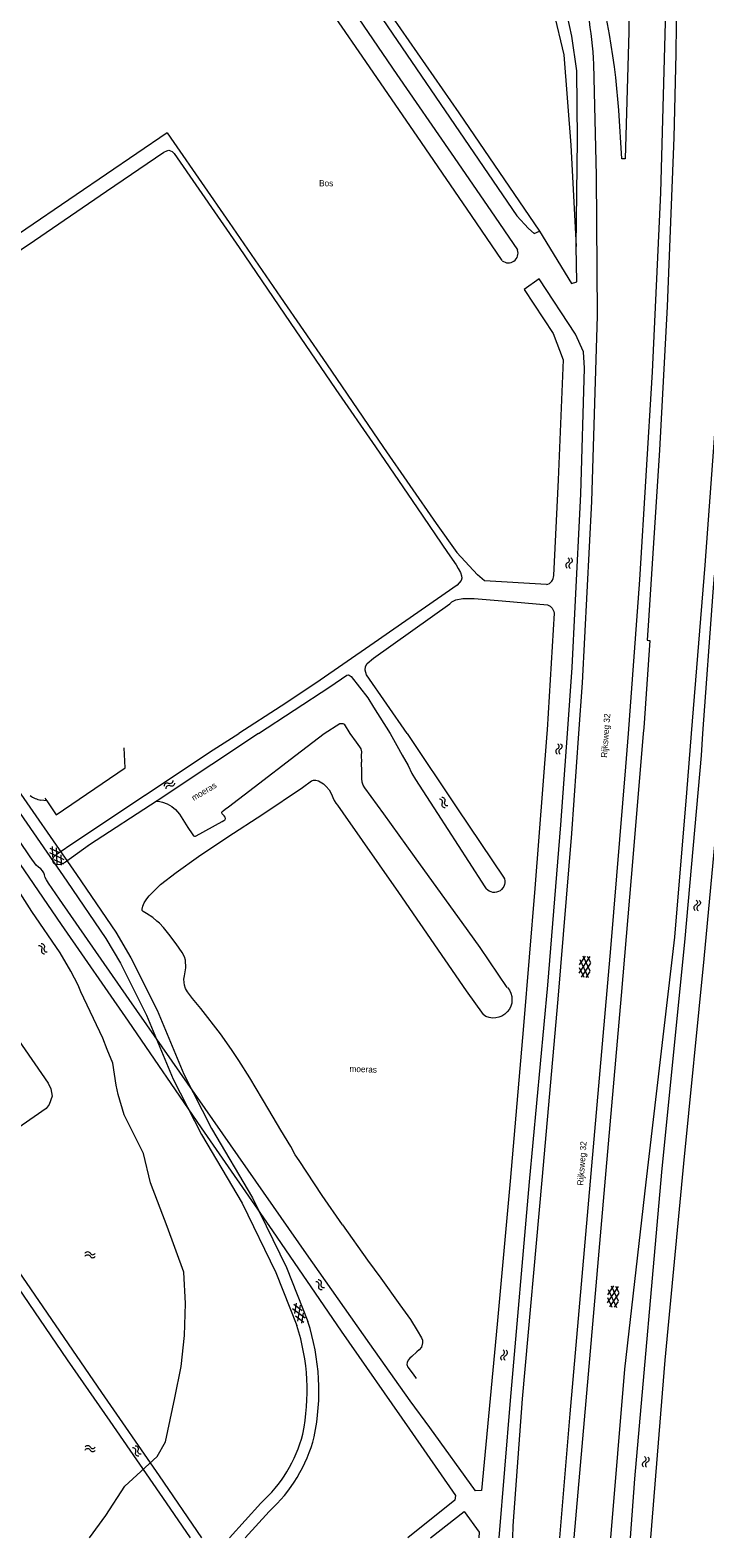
# Model space of a CAD drawing. Header units: metres. Extents: x 195864 to 198202, y 543264 to 544906.
# Tile 56 of 79: x 197750 to 197947, y 543264 to 543706. Entities that reach past the tile are written whole.
import ezdxf

# ---------------------------------------------------------------- set-up
doc = ezdxf.new("R2010")
doc.units = ezdxf.units.M
doc.header["$MEASUREMENT"] = 0
for name, color, linetype, lineweight in [('Level 19', 7, 'Continuous', 0), ('Level 26', 7, 'Continuous', 0), ('Level 28', 7, 'Continuous', 0), ('Level 29', 7, 'Continuous', 0), ('Level 33', 7, 'Continuous', 0), ('Level 34', 7, 'Continuous', 0), ('Level 41', 7, 'Continuous', 0), ('Level 43', 7, 'Continuous', 0), ('Level 55', 7, 'Continuous', 0)]:
    doc.layers.add(name, color=color, linetype=linetype, lineweight=lineweight)
doc.styles.add('Style-CHAR_FAST_FONT', font='CHAR_FAST_FONT.shx')

# ---------------------------------------------------------------- blocks, each defined once
blk = doc.blocks.new('WA_61')
at = {"layer": 'Level 43', "color": 7, "linetype": 'Continuous', "lineweight": 0, "extrusion": (0, 0, -1)}
for centre in [(-0.75, 0.05), (-0.75, -0.85)]:
    blk.add_arc(centre, 0.85, 28.0725, 151.9275, dxfattribs=at)
at = {"layer": 'Level 43', "color": 7, "linetype": 'Continuous', "lineweight": 0}
for centre in [(2.25, 0.85), (2.25, -0.05)]:
    blk.add_arc(centre, 0.85, 208.0725, 331.9275, dxfattribs=at)
blk = doc.blocks.new('GVTP4')
at = {"layer": 'Level 41', "color": 7, "linetype": 'Continuous', "lineweight": 0}
for p, q in [((0, 0.6), (1.8, 1.65)), ((0, -0.75), (4.2, 1.65)), ((0, 1.35), (5.1, -1.55)), ((0, 0), (2.7, -1.55)), ((1.1, -1.55), (6.2, 1.35)), ((2, 1.65), (6.2, -0.75)), ((3.5, -1.55), (6.2, 0)), ((4.4, 1.65), (6.2, 0.6))]:
    blk.add_line(p, q, dxfattribs=at)
blk = doc.blocks.new('WA_105')
at = {"layer": 'Level 43', "color": 7, "linetype": 'Continuous', "lineweight": 0, "extrusion": (0, 0, -1)}
for centre in [(-0.75, 0.05), (-0.75, -0.85)]:
    blk.add_arc(centre, 0.85, 28.0725, 151.9275, dxfattribs=at)
at = {"layer": 'Level 43', "color": 7, "linetype": 'Continuous', "lineweight": 0}
for centre in [(2.25, 0.85), (2.25, -0.05)]:
    blk.add_arc(centre, 0.85, 208.0725, 331.9275, dxfattribs=at)
blk = doc.blocks.new('WA_108')
at = {"layer": 'Level 55', "color": 7, "linetype": 'Continuous', "lineweight": 0, "extrusion": (0, 0, -1)}
for centre in [(-0.75, 0.05), (-0.75, -0.85)]:
    blk.add_arc(centre, 0.85, 28.0723, 151.9273, dxfattribs=at)
at = {"layer": 'Level 55', "color": 7, "linetype": 'Continuous', "lineweight": 0}
for centre in [(2.25, 0.85), (2.25, -0.05)]:
    blk.add_arc(centre, 0.85, 208.0726, 331.9277, dxfattribs=at)
blk = doc.blocks.new('WA_110')
at = {"layer": 'Level 55', "color": 7, "linetype": 'Continuous', "lineweight": 0, "extrusion": (0, 0, -1)}
for centre in [(-0.75, 0.05), (-0.75, -0.85)]:
    blk.add_arc(centre, 0.85, 28.0726, 151.9276, dxfattribs=at)
at = {"layer": 'Level 55', "color": 7, "linetype": 'Continuous', "lineweight": 0}
for centre in [(2.25, 0.85), (2.25, -0.05)]:
    blk.add_arc(centre, 0.85, 208.0724, 331.9274, dxfattribs=at)
blk = doc.blocks.new('WA_2')
at = {"layer": 'Level 43', "color": 7, "linetype": 'Continuous', "lineweight": 0, "extrusion": (0, 0, -1)}
for centre in [(-0.75, 0.05), (-0.75, -0.85)]:
    blk.add_arc(centre, 0.85, 28.0725, 151.9275, dxfattribs=at)
at = {"layer": 'Level 43', "color": 7, "linetype": 'Continuous', "lineweight": 0}
for centre in [(2.25, 0.85), (2.25, -0.05)]:
    blk.add_arc(centre, 0.85, 208.0725, 331.9275, dxfattribs=at)
blk = doc.blocks.new('WA_86')
at = {"layer": 'Level 43', "color": 7, "linetype": 'Continuous', "lineweight": 0, "extrusion": (0, 0, -1)}
for centre in [(-0.75, 0.05), (-0.75, -0.85)]:
    blk.add_arc(centre, 0.85, 28.0724, 151.9275, dxfattribs=at)
at = {"layer": 'Level 43', "color": 7, "linetype": 'Continuous', "lineweight": 0}
for centre in [(2.25, 0.85), (2.25, -0.05)]:
    blk.add_arc(centre, 0.85, 208.0725, 331.9276, dxfattribs=at)
blk = doc.blocks.new('WA_116')
at = {"layer": 'Level 43', "color": 7, "linetype": 'Continuous', "lineweight": 0, "extrusion": (0, 0, -1)}
for centre in [(-0.75, 0.05), (-0.75, -0.85)]:
    blk.add_arc(centre, 0.85, 28.0724, 151.9274, dxfattribs=at)
at = {"layer": 'Level 43', "color": 7, "linetype": 'Continuous', "lineweight": 0}
for centre in [(2.25, 0.85), (2.25, -0.05)]:
    blk.add_arc(centre, 0.85, 208.0726, 331.9276, dxfattribs=at)
blk = doc.blocks.new('WA_83')
at = {"layer": 'Level 43', "color": 7, "linetype": 'Continuous', "lineweight": 0, "extrusion": (0, 0, -1)}
for centre in [(-0.75, 0.05), (-0.75, -0.85)]:
    blk.add_arc(centre, 0.85, 28.0725, 151.9275, dxfattribs=at)
at = {"layer": 'Level 43', "color": 7, "linetype": 'Continuous', "lineweight": 0}
for centre in [(2.25, 0.85), (2.25, -0.05)]:
    blk.add_arc(centre, 0.85, 208.0725, 331.9275, dxfattribs=at)
blk = doc.blocks.new('WA_119')
at = {"layer": 'Level 43', "color": 7, "linetype": 'Continuous', "lineweight": 0, "extrusion": (0, 0, -1)}
for centre in [(-0.75, 0.05), (-0.75, -0.85)]:
    blk.add_arc(centre, 0.85, 28.0725, 151.9275, dxfattribs=at)
at = {"layer": 'Level 43', "color": 7, "linetype": 'Continuous', "lineweight": 0}
for centre in [(2.25, 0.85), (2.25, -0.05)]:
    blk.add_arc(centre, 0.85, 208.0725, 331.9275, dxfattribs=at)
blk = doc.blocks.new('GVTP6_2')
at = {"layer": 'Level 41', "color": 7, "linetype": 'Continuous', "lineweight": 0}
for p, q in [((0, -0.4), (2.6, 1.2)), ((0, 0.4), (2.6, -1.2)), ((1, -1.2), (5, 1.2)), ((1, 1.2), (5, -1.2)), ((3.4, 1.2), (6, -0.4)), ((3.4, -1.2), (6, 0.4))]:
    blk.add_line(p, q, dxfattribs=at)
blk = doc.blocks.new('WA_92')
at = {"layer": 'Level 43', "color": 7, "linetype": 'Continuous', "lineweight": 0, "extrusion": (0, 0, -1)}
for centre in [(-0.75, 0.05), (-0.75, -0.85)]:
    blk.add_arc(centre, 0.85, 28.0724, 151.9274, dxfattribs=at)
at = {"layer": 'Level 43', "color": 7, "linetype": 'Continuous', "lineweight": 0}
for centre in [(2.25, 0.85), (2.25, -0.05)]:
    blk.add_arc(centre, 0.85, 208.0725, 331.9276, dxfattribs=at)

msp = doc.modelspace()

# ---------------------------------------------------------------- linework, layer by layer
at = {"layer": 'Level 19', "color": 7, "linetype": 'Continuous', "lineweight": 0}
for p, q in [((197754.72, 543480.23), (197752.98, 543480.43)), ((197867.09, 543264.44), (197876.99, 543272.19))]:
    msp.add_line(p, q, dxfattribs=at)
at = {"layer": 'Level 19', "color": 7, "linetype": 'Continuous', "lineweight": 0, "flags": 128}
for points in [[(197670.38, 543964.55), (197670.67, 543963.85), (197672.2, 543962.11), (197674.86, 543958.54), (197681.37, 543949.43), (197687.77, 543940.22), (197697.36, 543926.49), (197705.82, 543914.29), (197716.12, 543899.41), (197730.28, 543878.57), (197749.06, 543851.42), (197760.26, 543834.74), (197777.06, 543810.39), (197786.48, 543796.63), (197797.02, 543781.23), (197806.72, 543766.91), (197826.5, 543737.95), (197840.46, 543717.66), (197857.27, 543693), (197873.21, 543669.94), (197884.79, 543653.07), (197892.61, 543641.59)], [(197888.13, 543638.44), (197879.11, 543651.63), (197864.45, 543673.09), (197848.15, 543696.75), (197830.37, 543722.59), (197810.36, 543751.81), (197795.85, 543772.85), (197774.83, 543803.68), (197755.22, 543832.06), (197736.36, 543859.86), (197722.02, 543880.65), (197705, 543905.61), (197685.41, 543934.44)], [(197775.75, 543824.42), (197800.81, 543786.11), (197825.98, 543749.27), (197840.58, 543727.59), (197892.41, 543651.61), (197895.77, 543647.82), (197897.45, 543646.39), (197899.08, 543647.12)], [(197777.27, 543825.26), (197800.75, 543790.54), (197825.64, 543753.64), (197843.71, 543727.55), (197875.37, 543681.74), (197899.08, 543647.12)], [(197830.93, 543823.72), (197845.88, 543808.28), (197856.23, 543797.11), (197864.89, 543786.73), (197870.79, 543778.39), (197880.34, 543763.21), (197888.12, 543747.6), (197893.44, 543735.61), (197899.57, 543721.62), (197903.15, 543711.39), (197906.14, 543698.67), (197908.25, 543672.29), (197909.75, 543642.61)], [(197909.75, 543642.61), (197910.13, 543673.88), (197909.93, 543694.07), (197908.52, 543704.19), (197905.78, 543716.73), (197903.08, 543726.01), (197899.36, 543736.3), (197891.44, 543751.8), (197883.77, 543767.11), (197875.21, 543781.65), (197864.64, 543796.21), (197849.54, 543812.78), (197839.78, 543824.33)], [(197790.01, 543675.91), (197763.33, 543657.7), (197746.42, 543646.2)], [(197790.01, 543675.91), (197791.96, 543673.05), (197808.16, 543649.62), (197823.2, 543627.78), (197836.61, 543608.18), (197853.31, 543583.75), (197868.75, 543561.44), (197874.79, 543552.99)], [(197732.07, 543631.54), (197751.17, 543644.36), (197772.25, 543658.77), (197789.05, 543670.22), (197789.94, 543670.65), (197790.49, 543670.77), (197790.99, 543670.62), (197791.42, 543670.38), (197792.05, 543669.8), (197799.28, 543659.39), (197811.08, 543642.25), (197826.05, 543620.33), (197839.36, 543600.67), (197851.01, 543583.97), (197863.21, 543566.05), (197872.07, 543552.97), (197874.61, 543549.4), (197875.26, 543548.33), (197875.92, 543547.13), (197876.22, 543546.18), (197876.27, 543545.45), (197876.12, 543544.78), (197874.9, 543543.42), (197850.6, 543526.48), (197833.53, 543514.76), (197823.35, 543508.03), (197811.01, 543500)], [(197909.51, 543537.11), (197911.11, 543570.07), (197912.26, 543606.94), (197911.92, 543611.78), (197909.58, 543616.9), (197898.97, 543633.16), (197894.5, 543629.95), (197903.05, 543617.1), (197905.94, 543609.41), (197904.55, 543574.27), (197903.18, 543546.27)], [(197901.04, 543543.61), (197882.88, 543544.66), (197880.85, 543546.45), (197874.79, 543552.99)], [(197950.21, 543546.39), (197949.79, 543541.35), (197946.81, 543500)], [(197860.29, 543500), (197848.35, 543517.12), (197848.02, 543518.55), (197848.09, 543519.62), (197848.54, 543520.48), (197850.44, 543522.08), (197872.82, 543537.94), (197873.34, 543538.52), (197874.57, 543539.12), (197876.59, 543539.55), (197879.92, 543539.49), (197888.07, 543538.78), (197901.35, 543537.64), (197902.2, 543537.24), (197902.75, 543536.72), (197903.26, 543535.67), (197903.29, 543535.23)], [(197903.29, 543535.23), (197901.28, 543501.04), (197901.2, 543500)], [(197907.25, 543500), (197908.64, 543519.26), (197909.51, 543537.11)], [(197816.75, 543500), (197837.63, 543513.6), (197842.6, 543517.06), (197842.97, 543517.14), (197843.33, 543517.04), (197843.88, 543516.71), (197848.74, 543510.4), (197850.45, 543507.68), (197855.28, 543500)], [(197764.15, 543469.04), (197803.45, 543495.15), (197811.01, 543500)], [(197816.75, 543500), (197803.1, 543490.93), (197787.09, 543480.27), (197767.29, 543467.42), (197765.81, 543466.35)], [(197855.28, 543500), (197857.24, 543496.5), (197858.84, 543493.6), (197860.55, 543490.62), (197861.65, 543488.31), (197862.73, 543486.47), (197869.12, 543476.54), (197878.2, 543462.52), (197883.05, 543455.09), (197883.45, 543454.51)], [(197860.29, 543500), (197875.04, 543477.91), (197888.53, 543457.91)], [(197901.2, 543500), (197897.68, 543454.63), (197894.36, 543414.33), (197890.47, 543368.89), (197886.59, 543326.98), (197882.08, 543278.33)], [(197887.18, 543264.44), (197890.58, 543304.68), (197896.14, 543368.73), (197901.45, 543426.33), (197905.32, 543473.26), (197907.25, 543500)], [(197946.81, 543500), (197946.34, 543493.55), (197941.64, 543439.97), (197934.76, 543371.48), (197926.88, 543281.73), (197925.59, 543264.44)], [(197953.41, 543500), (197952.31, 543489.35), (197947.18, 543433.95), (197941.25, 543374.08), (197935.75, 543316.51), (197931.55, 543264.44)], [(197767.29, 543264.44), (197772.03, 543271), (197777.58, 543279.56), (197787.02, 543288.27), (197789.47, 543292.6), (197792.22, 543305.4), (197794.14, 543314.66), (197795.05, 543323.7), (197795.41, 543333.1), (197794.9, 543342.27), (197789.95, 543355.64), (197785.15, 543368.44), (197783.02, 543376.96), (197777.45, 543388.31), (197775.62, 543394.24), (197775.1, 543396.97), (197774.1, 543403.4), (197772.39, 543407.49), (197771.2, 543410.76), (197764.68, 543424.34), (197763.9, 543426.26), (197761.82, 543430.4), (197758.71, 543435.79), (197750.38, 543447.85), (197743.3, 543458.87)], [(197746.45, 543410.16), (197755.1, 543397.55), (197755.88, 543395.89), (197756.31, 543393.79), (197755.42, 543391.36), (197754.57, 543390.2), (197739.09, 543379.56)], [(197882.08, 543278.33), (197880.25, 543278.18), (197866.93, 543296.73), (197861.19, 543304.55)], [(197860.99, 543296.29), (197874.42, 543276.88), (197874.21, 543275.43), (197860.51, 543264.44)]]:
    msp.add_lwpolyline(points, dxfattribs=at)
at = {"layer": 'Level 19', "color": 7, "linetype": 'Continuous', "lineweight": 0}
for centre, radius, start, end in [((197889.92, 543640.65), 2.85, 231.0073, 19.3314), ((197900.54, 543546.21), 2.65, 280.9165, 1.2716), ((197755.17, 543489.48), 9.32, 235.3685, 256.4125)]:
    msp.add_arc(centre, radius, start, end, dxfattribs=at)
at = {"layer": 'Level 19', "color": 7, "linetype": 'Continuous', "lineweight": 0, "extrusion": (0, 0, -1)}
for centre, radius, start, end in [((-197885.79, 543456.51), 3.08, 153.0168, 319.3376), ((-197885.61, 543422.02), 5.37, 138.255, 305.5189)]:
    msp.add_arc(centre, radius, start, end, dxfattribs=at)
at = {"layer": 'Level 26', "color": 7, "linetype": 'Continuous', "lineweight": 0}
msp.add_line((197754.17, 543481.04), (197754.72, 543480.23), dxfattribs=at)
at = {"layer": 'Level 26', "color": 7, "linetype": 'Continuous', "lineweight": 0, "flags": 128}
for points in [[(197754.72, 543480.23), (197757.53, 543476.12), (197777.65, 543489.89), (197777.39, 543495.82)], [(197876.99, 543272.19), (197881.41, 543266.14), (197881.26, 543264.44)]]:
    msp.add_lwpolyline(points, dxfattribs=at)
at = {"layer": 'Level 28', "color": 7, "linetype": 'Continuous', "lineweight": 0, "flags": 128}
for points in [[(197786.98, 543480.19), (197787.84, 543480.1), (197788.67, 543479.89), (197790.01, 543479.39), (197791.33, 543478.65), (197792.48, 543477.7), (197793.62, 543476.34), (197796.02, 543472.44), (197797.3, 543470.57), (197797.68, 543470.05), (197798.01, 543469.87), (197798.27, 543469.87), (197798.52, 543470.01), (197806.14, 543474.22), (197806.62, 543474.52), (197806.98, 543474.72), (197807.08, 543475.08), (197806.98, 543475.44), (197806.66, 543475.86), (197806.14, 543476.44), (197805.97, 543476.84), (197806.11, 543477.1), (197806.37, 543477.38), (197807.01, 543477.84), (197807.91, 543478.5), (197815.5, 543484.29), (197827.71, 543493.61), (197835.97, 543500)], [(197835.97, 543500), (197840.61, 543502.88), (197841.14, 543502.93), (197841.42, 543502.88), (197841.82, 543502.68), (197843.5, 543500)], [(197843.5, 543500), (197845.38, 543497.46), (197846.32, 543496.1), (197846.76, 543495.44), (197846.9, 543494.62), (197846.83, 543493.53), (197846.91, 543491.62)], [(197889.61, 543425.6), (197881.7, 543437.3), (197878.15, 543442.21), (197862.44, 543463.92), (197853.41, 543476.46), (197847.88, 543484.05), (197847.36, 543484.88), (197847.14, 543485.69), (197847.02, 543486.76), (197846.97, 543488.74), (197846.91, 543491.62)], [(197841.39, 543356.14), (197835.42, 543364.67), (197828.61, 543374.93), (197827.51, 543376.57), (197826.19, 543379.03), (197823.32, 543383.84), (197819.79, 543389.81), (197814.18, 543399.1), (197810.99, 543404.23), (197808.87, 543407.47), (197805.62, 543412.08), (197799.83, 543419.45), (197797.43, 543422.36), (197795.99, 543424.34), (197795.35, 543425.32), (197795.08, 543426.28), (197794.96, 543427.1), (197794.9, 543428.02), (197795.04, 543429), (197795.28, 543430.18), (197795.5, 543431.36), (197795.32, 543433.58), (197795.07, 543434.56), (197794.39, 543435.85), (197792.63, 543438.43), (197790.51, 543441.19), (197788.9, 543443.14), (197787.8, 543444.4), (197787, 543445), (197785.78, 543446.14), (197783.94, 543447.27), (197782.94, 543447.83), (197782.7, 543448.15), (197782.72, 543448.57), (197782.89, 543449.37), (197783.27, 543450.41), (197784.07, 543451.59), (197784.73, 543452.45), (197788.01, 543455.72), (197792.62, 543459.32), (197799.13, 543463.95), (197807.8, 543469.7), (197817.99, 543476.32), (197829.62, 543484.2), (197832.24, 543486.14), (197832.86, 543486.34), (197833.49, 543486.34), (197834.28, 543486.1), (197835.74, 543485.21), (197836.54, 543484.49)], [(197836.54, 543484.49), (197837.46, 543483.45), (197838.14, 543482.21), (197838.52, 543481.2), (197838.93, 543480.34), (197839.35, 543479.62), (197839.91, 543479.01), (197841.47, 543476.76), (197857.72, 543453.37), (197877.58, 543424.66), (197882.49, 543417.66)], [(197841.39, 543356.14), (197848.65, 543345.78), (197852.61, 543340.51), (197858.17, 543332.64), (197861.21, 543328.41), (197863.17, 543325.17), (197864.44, 543323.05), (197864.74, 543322.29), (197864.8, 543321.58), (197864.5, 543320.23), (197863.82, 543319.45), (197863.08, 543318.87), (197861.62, 543317.57), (197861.05, 543317.03), (197860.61, 543316.49), (197860.29, 543315.79), (197860.21, 543315.17), (197860.45, 543314.45), (197861.99, 543312.39), (197862.91, 543311.09)]]:
    msp.add_lwpolyline(points, dxfattribs=at)
at = {"layer": 'Level 29', "color": 7, "linetype": 'Continuous', "lineweight": 0}
for p, q in [((197914.89, 543695.94), (197915.63, 543663.35)), ((197899.08, 543647.12), (197908.37, 543631.77)), ((197909.99, 543632.24), (197909.75, 543642.61)), ((197908.37, 543631.77), (197909.99, 543632.24)), ((197817.43, 543274.64), (197808.22, 543264.44)), ((197819.85, 543272.2), (197812.85, 543264.44))]:
    msp.add_line(p, q, dxfattribs=at)
at = {"layer": 'Level 29', "color": 7, "linetype": 'Continuous', "lineweight": 0, "flags": 128}
for points in [[(197924.42, 543834.86), (197925.04, 543812.09), (197925.52, 543771.83), (197925.62, 543732.33), (197925.18, 543705.49), (197924.12, 543668.28), (197923.19, 543668.23), (197922.23, 543682.54)], [(197935.48, 543822.2), (197935.91, 543795.57), (197936.26, 543742.05), (197936.2, 543722.66), (197934.43, 543658.3), (197932.01, 543605.88), (197928.34, 543544.99), (197924.99, 543500)], [(197938.78, 543822.08), (197938.91, 543809.98), (197939.22, 543779.78), (197939.42, 543742.06), (197938.99, 543698.99), (197938.38, 543674.5), (197936.45, 543624.99), (197934.19, 543582.95), (197930.94, 543533.06), (197930.53, 543527.3), (197931.09, 543527.21), (197931.36, 543527.23), (197929.56, 543501.59), (197929.43, 543500)], [(197960.11, 543721.73), (197958.7, 543703.51), (197953.45, 543630.3), (197947.47, 543549.32), (197943.49, 543500)], [(197915.63, 543663.35), (197915.88, 543622.27), (197914.29, 543567.92), (197911.53, 543514.8), (197910.49, 543500)], [(197730.68, 543500), (197741.03, 543485.03), (197760.62, 543456.72), (197772.07, 543439.96), (197776.3, 543432.68), (197783.91, 543417.49), (197791.78, 543398.74), (197800.01, 543382.53), (197811.97, 543362.4), (197821.82, 543342.19), (197827.99, 543326.65)], [(197734.86, 543500), (197743.86, 543486.98), (197763.45, 543458.67), (197774.98, 543441.8), (197779.33, 543434.32), (197787.04, 543418.93), (197794.9, 543400.18), (197802.97, 543384.29), (197814.99, 543364.03), (197824.97, 543343.58), (197831.22, 543327.81)], [(197910.49, 543500), (197908.43, 543470.73), (197904.42, 543422.16), (197899.72, 543369.21), (197893.98, 543305.18), (197891.25, 543267.94), (197891.09, 543264.44)], [(197924.99, 543500), (197924.26, 543490.21), (197919.81, 543437), (197914.02, 543371.18), (197907.9, 543300.79), (197904.93, 543264.44)], [(197929.43, 543500), (197926.38, 543463.57), (197923, 543423.22), (197918.47, 543372.01), (197913.24, 543312.38), (197909.05, 543264.44)], [(197943.49, 543500), (197942.09, 543482.62), (197938.6, 543440.3), (197930.2, 543368.57), (197923.95, 543313.8), (197919.83, 543264.44)]]:
    msp.add_lwpolyline(points, dxfattribs=at)
at = {"layer": 'Level 29', "color": 7, "linetype": 'Continuous', "lineweight": 0}
for centre, radius, start, end in [((197710.03, 543667.97), 212.7, 3.9299, 17.6521), ((197768.53, 543307.49), 65.9, 348.2351, 17.9635), ((197768.53, 543307.49), 62.47, 348.3029, 17.8621), ((197790.73, 543304.69), 40.21, 311.6172, 345.7856), ((197790.73, 543304.69), 43.64, 311.868, 345.885)]:
    msp.add_arc(centre, radius, start, end, dxfattribs=at)
at = {"layer": 'Level 29', "color": 7, "linetype": 'Continuous', "lineweight": 0, "extrusion": (0, 0, -1)}
msp.add_arc((-197797.83, 543689.91), 117.21, 162.8662, 177.0527, dxfattribs=at)
at = {"layer": 'Level 55', "color": 7, "linetype": 'Continuous', "lineweight": 0, "flags": 128}
for points in [[(197732.07, 543631.54), (197751.17, 543644.36), (197772.25, 543658.77), (197789.05, 543670.22), (197789.94, 543670.65), (197790.49, 543670.77), (197790.99, 543670.62), (197791.42, 543670.38), (197792.05, 543669.8), (197799.28, 543659.39), (197811.08, 543642.25), (197826.05, 543620.33), (197839.36, 543600.67), (197851.01, 543583.97), (197863.21, 543566.05), (197872.07, 543552.97), (197874.61, 543549.4), (197875.26, 543548.33), (197875.92, 543547.13), (197876.22, 543546.18), (197876.27, 543545.45), (197876.12, 543544.78), (197874.9, 543543.42), (197850.6, 543526.48), (197833.53, 543514.76), (197823.35, 543508.03), (197811.01, 543500)], [(197634.93, 543500), (197641.78, 543490.1), (197654.38, 543471.73), (197671.74, 543446.25), (197688.93, 543421.21), (197704.12, 543399.24), (197723.77, 543370.62), (197744.67, 543340.05), (197760.76, 543316.6), (197773.22, 543298.57), (197789.7, 543274.67), (197796.69, 543264.44)], [(197638.25, 543500), (197649.59, 543483.4), (197664.94, 543461.11), (197689.56, 543425.3), (197711.1, 543393.97), (197730.68, 543365.38), (197749.95, 543337.36), (197770.73, 543307.04), (197787.7, 543282.6), (197800.07, 543264.44)], [(197720.78, 543500), (197722.16, 543497.59), (197725.46, 543492.76), (197734.66, 543479.44), (197758.99, 543444.05), (197778.6, 543415.74), (197799.96, 543384.5), (197820.84, 543354.35), (197841, 543325.01), (197860.99, 543296.29)], [(197816.75, 543500), (197803.1, 543490.93), (197787.09, 543480.27), (197767.29, 543467.42), (197760.26, 543462.34), (197759.32, 543461.85), (197758.62, 543461.6), (197757.92, 543461.56), (197757.26, 543461.64), (197756.83, 543461.93), (197756.64, 543462.34), (197756.56, 543462.8), (197756.62, 543463.46), (197756.85, 543463.88), (197757.28, 543464.36), (197757.76, 543464.78), (197762.93, 543468.23), (197803.45, 543495.15), (197811.01, 543500)], [(197861.19, 543304.55), (197849.39, 543321.3), (197830.79, 543347.65), (197808.55, 543379.56), (197778.89, 543422.05), (197758.48, 543451.49), (197755.23, 543456.14), (197754.63, 543457.08), (197754.3, 543457.8), (197754.08, 543458.59), (197753.85, 543459.18), (197753.52, 543459.78), (197752.98, 543460.34), (197752.28, 543460.85), (197751.6, 543461.47), (197749.92, 543463.85), (197739.74, 543478.77)]]:
    msp.add_lwpolyline(points, dxfattribs=at)

# ---------------------------------------------------------------- block references
at = {"layer": 'Level 41', "color": 7, "linetype": 'Continuous', "lineweight": 0}
for p, rotation in [((197755.95, 543466.62), 303.6551078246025), ((197827.44, 543333.01), 292.0248459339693)]:
    msp.add_blockref('GVTP6_2', p, dxfattribs=dict(at, rotation=rotation))
for p, xscale, yscale, zscale, rotation in [((197912.44, 543434.8), 0.9999994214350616, 0.9999994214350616, 0.9999994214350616, 265.799397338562), ((197920.74, 543338.19), 1.000001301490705, 1.000001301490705, 1.000001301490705, 265.602215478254)]:
    msp.add_blockref('GVTP4', p, dxfattribs=dict(at, xscale=xscale, yscale=yscale, zscale=zscale, rotation=rotation))
at = {"layer": 'Level 43', "color": 7, "linetype": 'Continuous', "lineweight": 0}
for name, p, xscale, yscale, zscale, rotation in [('WA_92', (197907.77, 543551.41), 0.9999998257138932, 0.9999998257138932, 0.9999998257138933, 266.7285303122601), ('WA_83', (197904.77, 543496.96), 0.9999987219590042, 0.9999987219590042, 0.9999987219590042, 267.9854735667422), ('WA_86', (197791.89, 543485.83), 1.00000119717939, 1.00000119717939, 1.00000119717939, 213.4010292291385), ('WA_105', (197871.8, 543478.51), 1.000001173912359, 1.000001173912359, 1.000001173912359, 124.6939048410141), ('WA_116', (197945.35, 543451.13), 0.9999993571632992, 0.9999993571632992, 0.9999993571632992, 263.9759255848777), ('WA_2', (197888.57, 543316.42), 1.000002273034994, 1.000002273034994, 1.000002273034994, 84.8900663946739), ('WA_61', (197930.28, 543288.17), 1.000000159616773, 1.000000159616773, 1.000000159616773, 263.6367087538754)]:
    msp.add_blockref(name, p, dxfattribs=dict(at, xscale=xscale, yscale=yscale, zscale=zscale, rotation=rotation))
at = {"layer": 'Level 43', "color": 7, "linetype": 'Continuous', "lineweight": 0, "rotation": 306.2304265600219}
msp.add_blockref('WA_119', (197752.71, 543438.17), dxfattribs=at)
at = {"layer": 'Level 43', "color": 7, "linetype": 'Continuous', "lineweight": 0}
for p in [(197765.96, 543347.36), (197765.96, 543290.6)]:
    msp.add_blockref('WA_119', p, dxfattribs=at)
at = {"layer": 'Level 55', "color": 7, "linetype": 'Continuous', "lineweight": 0}
for name, p, xscale, yscale, zscale, rotation in [('WA_110', (197835.72, 543337.36), 1.000000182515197, 1.000000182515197, 1.000000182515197, 128.8928573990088), ('WA_108', (197782.04, 543288.65), 1.00000047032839, 1.00000047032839, 1.00000047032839, 127.3292333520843)]:
    msp.add_blockref(name, p, dxfattribs=dict(at, xscale=xscale, yscale=yscale, zscale=zscale, rotation=rotation))

# ---------------------------------------------------------------- texts
at = {"layer": 'Level 33', "color": 7, "linetype": 'Continuous', "lineweight": 13, "style": 'Style-CHAR_FAST_FONT'}
for s, rotation, p in [('Bos', 0, (197834.5, 543660.22)), ('moeras', 30.8753, (197797.78, 543480.19)), ('moeras', 358.1654, (197843.38, 543400.9))]:
    msp.add_text(s, height=1.8, rotation=rotation, dxfattribs=at).set_placement(p)
at = {"layer": 'Level 34', "color": 7, "linetype": 'Continuous', "lineweight": 13, "style": 'Style-CHAR_FAST_FONT'}
for p in [(197918.8, 543492.82), (197911.85, 543367.55)]:
    msp.add_text('Rijksweg 32', height=1.8, rotation=85.6409, dxfattribs=at).set_placement(p)

doc.saveas('drawing.dxf')
